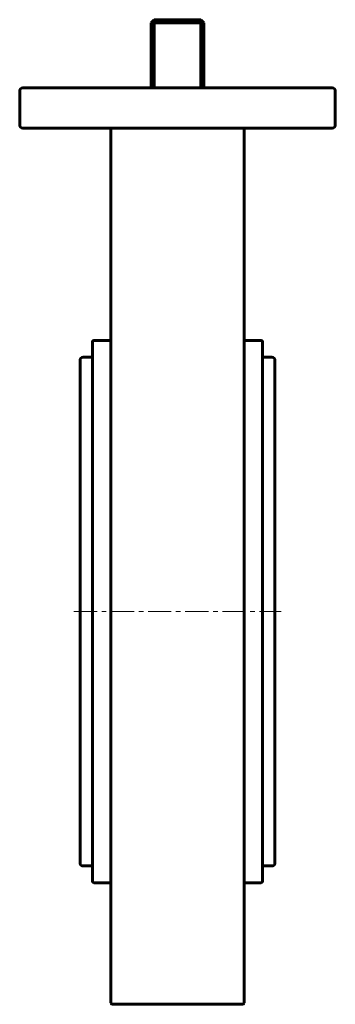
# Model space of a CAD drawing. Header units: millimetres. Extents: x -51 to 51, y -159 to 159.
import ezdxf

# ---------------------------------------------------------------- set-up
doc = ezdxf.new("R2010")
doc.units = ezdxf.units.MM
doc.linetypes.add('K5LT_AXLED', pattern=[12, 7.5, -1.5, 1.5, -1.5])
doc.linetypes.add('K5LT_BASIC', pattern=[0])
doc.layers.add('Системный слой (1)', color=7, linetype='Continuous', true_color=0x6c6c6c)

# ---------------------------------------------------------------- blocks, each defined once
blk = doc.blocks.new('U0')
at = {"layer": 'Системный слой (1)', "color": 143, "linetype": 'K5LT_BASIC', "lineweight": 60, "true_color": 0x33acca}
for p, q in [((31.5, -32.125), (31.5, 48.975)), ((31.5, -113.225), (31.5, -32.125))]:
    blk.add_line(p, q, dxfattribs=at)
blk = doc.blocks.new('U1')
at = {"layer": 'Системный слой (1)', "color": 143, "linetype": 'K5LT_BASIC', "lineweight": 60, "true_color": 0x33acca}
for p, q in [((27.5, -32.125), (27.5, 54.875)), ((27.5, -119.125), (27.5, -32.125))]:
    blk.add_line(p, q, dxfattribs=at)
blk = doc.blocks.new('U2')
at = {"layer": 'Системный слой (1)', "color": 143, "linetype": 'K5LT_BASIC', "lineweight": 60, "true_color": 0x33acca}
for p, q in [((-27.5, 49.975), (-30.5, 49.975)), ((30.5, 49.975), (27.5, 49.975))]:
    blk.add_line(p, q, dxfattribs=at)
blk = doc.blocks.new('U3')
at = {"layer": 'Системный слой (1)', "color": 143, "linetype": 'K5LT_BASIC', "lineweight": 60, "true_color": 0x33acca}
for p, q in [((-27.5, -114.225), (-30.5, -114.225)), ((30.5, -114.225), (27.5, -114.225))]:
    blk.add_line(p, q, dxfattribs=at)

msp = doc.modelspace()

# ---------------------------------------------------------------- linework, layer by layer
at = {"layer": 'Системный слой (1)', "color": 143, "linetype": 'K5LT_BASIC', "lineweight": 60, "true_color": 0x33acca}
for p, q in [((-7.5, 158.88), (-8.5, 157.88)), ((-7.5, 158.88), (-7.5, 157.88)), ((-7.5, 158.88), (7.5, 158.88)), ((7.5, 158.88), (8.5, 157.88)), ((7.5, 158.88), (7.5, 157.88)), ((-7.5, 157.88), (-8.5, 157.88)), ((-8.5, 136.88), (-8.5, 157.88)), ((-7.5, 157.88), (7.5, 157.88)), ((-7.5, 136.88), (-7.5, 157.88)), ((7.5, 136.88), (7.5, 157.88)), ((8.5, 157.88), (7.5, 157.88)), ((8.5, 136.88), (8.5, 157.88)), ((-49.41, 136.88), (-50, 136.88)), ((49.41, 136.88), (-49.41, 136.88)), ((50, 136.88), (49.41, 136.88)), ((-51, 135.88), (-51, 124.88)), ((51, 124.88), (51, 135.88)), ((-50, 123.88), (-49.41, 123.88)), ((-49.41, 123.88), (49.41, 123.88)), ((-21.5, 123.88), (-21.5, 62.3)), ((-21.5, 123.88), (-21.5, 94.12)), ((21.5, 62.3), (21.5, 123.88)), ((49.41, 123.88), (50, 123.88)), ((-21.5, 62.3), (-21.5, 61.19)), ((-21.5, 61.19), (-21.5, -158.38)), ((21.5, 61.19), (21.5, 62.3)), ((21.5, -158.38), (21.5, 61.19)), ((-27.5, 54.88), (-27.5, -119.12)), ((-27, 55.38), (-21.5, 55.38)), ((21.5, 55.38), (27, 55.38)), ((-31.5, 48.97), (-31.5, -113.22)), ((-31.5, -17.31), (-31.5, 44.08)), ((31.5, 44.08), (31.5, -17.13)), ((-27, -119.62), (-21.5, -119.62)), ((21.5, -119.62), (27, -119.62)), ((21, -158.88), (-21, -158.88))]:
    msp.add_line(p, q, dxfattribs=at)
at = {"layer": 'Системный слой (1)', "color": 30, "linetype": 'K5LT_AXLED', "lineweight": 18, "true_color": 0xff8000}
msp.add_line((-33.5, -32.12), (33.5, -32.12), dxfattribs=at)
at = {"layer": 'Системный слой (1)', "color": 143, "linetype": 'K5LT_BASIC', "lineweight": 60, "true_color": 0x33acca}
for centre, radius, start, end in [((-50, 135.88), 1, 90, 180), ((50, 135.88), 1, 0, 90), ((-50, 124.88), 1, 180, 270), ((50, 124.88), 1, 270, 0), ((-27, 54.88), 0.5, 90, 180), ((27, 54.88), 0.5, 0, 90), ((-30.5, 48.97), 1, 90, 180), ((30.5, 48.97), 1, 0, 90), ((-30.5, -113.22), 1, 180, 270), ((30.5, -113.22), 1, 270, 0), ((-27, -119.12), 0.5, 180, 270), ((27, -119.12), 0.5, 270, 0), ((-21, -158.38), 0.5, 180, 270), ((21, -158.38), 0.5, 270, 0)]:
    msp.add_arc(centre, radius, start, end, dxfattribs=at)

# ---------------------------------------------------------------- block references
at = {"layer": 'Системный слой (1)'}
for name in ['U1', 'U2', 'U0', 'U3']:
    msp.add_blockref(name, (0, 0), dxfattribs=at)

doc.saveas('drawing.dxf')
